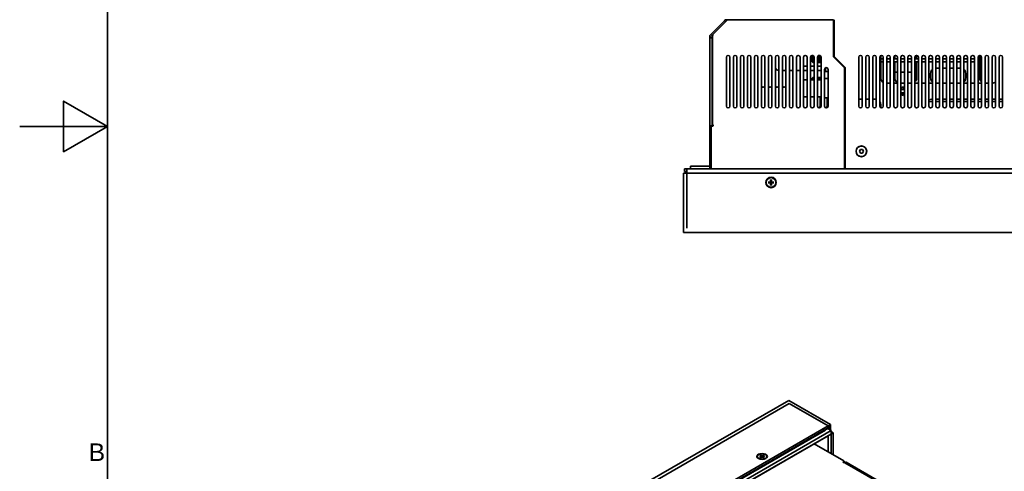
# Model space of a CAD drawing. Header units: millimetres. Extents: x 0 to 2100, y 0 to 1485.
# Tile 5 of 32: x 0 to 561, y 546 to 803. Entities that reach past the tile are written whole.
import ezdxf

# ---------------------------------------------------------------- set-up
doc = ezdxf.new("R2010")
doc.units = ezdxf.units.MM
doc.header["$LTSCALE"] = 5
for name, color, linetype, lineweight in [('Sichtbare Kanten(ISO)', 7, 'Continuous', 35), ('Sichtbare tangentiale Kanten(ISO)', 7, 'Continuous', 35), ('Skizziergeometrie(ISO)', 7, 'Continuous', 35), ('Symbole(ISO)', 7, 'Continuous', 18)]:
    doc.layers.add(name, color=color, linetype=linetype, lineweight=lineweight)
doc.styles.add('Aktuell-ISO', font='arial.ttf')

# ---------------------------------------------------------------- blocks, each defined once
blk = doc.blocks.new('Ränder Standardrahmen')
at = {"layer": 'Skizziergeometrie(ISO)', "flags": 128}
for points in [[(10, 10), (10, 287), (410, 287), (410, 10), (10, 10)], [(0, 148.5), (10, 148.5), (5, 151.39), (5, 145.61), (10, 148.5)]]:
    blk.add_lwpolyline(points, dxfattribs=at)
at = {"layer": 'Symbole(ISO)', "color": 7, "insert": (7.88, 110.37), "char_height": 2, "attachment_point": 7, "style": 'Aktuell-ISO'}
blk.add_mtext('B', dxfattribs=at)

msp = doc.modelspace()

# ---------------------------------------------------------------- linework, layer by layer
at = {"layer": 'Sichtbare Kanten(ISO)'}
for p, q in [((464.05, 803.3), (403.32, 803.3)), ((464.45, 803.3), (464.45, 802.69)), ((401.83, 802.69), (394.06, 794.92)), ((402.96, 802.69), (395.19, 794.92)), ((401.83, 802.69), (402.4, 802.12)), ((464.05, 801.8), (464.05, 802.69)), ((464.05, 802.69), (464.05, 794.92)), ((464.45, 801.8), (464.05, 801.8)), ((464.35, 801.7), (464.05, 801.7)), ((464.05, 800.2), (464.35, 800.2)), ((464.45, 794.92), (464.45, 802.69)), ((393.45, 793.03), (393.45, 793.43)), ((394.7, 793.43), (393.45, 793.43)), ((393.45, 793.03), (393.45, 743.3)), ((393.45, 793.03), (394.95, 793.03)), ((394.95, 794.03), (394.06, 794.92)), ((394.95, 793.43), (394.7, 793.43)), ((395.07, 793.91), (394.95, 794.03)), ((394.95, 793.43), (394.95, 793.03)), ((394.95, 743.3), (394.95, 793.03)), ((395.19, 794.92), (395.02, 793.43)), ((395.02, 743.84), (395.02, 793.43)), ((464.05, 793.68), (464.45, 793.68)), ((464.05, 793.43), (464.05, 782.14)), ((464.45, 794.92), (464.45, 793.43)), ((464.45, 782.3), (464.45, 793.43)), ((402.95, 782), (402.95, 754)), ((404.95, 754), (404.95, 782)), ((406.95, 782), (406.95, 754)), ((408.95, 754), (408.95, 782)), ((410.95, 782), (410.95, 754)), ((412.95, 754), (412.95, 782)), ((414.95, 782), (414.95, 754)), ((416.95, 754), (416.95, 782)), ((418.95, 782), (418.95, 754)), ((420.95, 754), (420.95, 782)), ((422.95, 782), (422.95, 754)), ((424.95, 754), (424.95, 782)), ((426.95, 782), (426.95, 754)), ((428.95, 754), (428.95, 782)), ((430.95, 782), (430.95, 754)), ((432.95, 754), (432.95, 782)), ((434.95, 782), (434.95, 754)), ((436.95, 754), (436.95, 782)), ((438.95, 782), (438.95, 754)), ((440.95, 754), (440.95, 782)), ((442.95, 782), (442.95, 754)), ((444.95, 754), (444.95, 782)), ((446.95, 782), (446.95, 754)), ((448.95, 754), (448.95, 782)), ((450.95, 782), (450.95, 754)), ((451.85, 783), (451.85, 779.38)), ((452.72, 782.64), (452.03, 782.64)), ((452.94, 782.15), (452.03, 782.15)), ((452.95, 781.69), (452.03, 781.69)), ((452.95, 781.25), (452.03, 781.25)), ((452.95, 780.85), (452.03, 780.85)), ((452.52, 782.82), (452.3, 782.82)), ((452.9, 782.3), (452.3, 782.3)), ((452.95, 781.8), (452.3, 781.8)), ((452.95, 781.32), (452.3, 781.32)), ((452.95, 780.87), (452.3, 780.87)), ((452.95, 780.47), (452.3, 780.47)), ((452.95, 754), (452.95, 782)), ((454.95, 782), (454.95, 754)), ((456.95, 781.8), (454.95, 781.8)), ((456.95, 781.69), (454.95, 781.69)), ((456.95, 781.32), (454.95, 781.32)), ((456.95, 781.25), (454.95, 781.25)), ((456.95, 780.87), (454.95, 780.87)), ((456.95, 780.85), (454.95, 780.85)), ((456.95, 780.47), (454.95, 780.47)), ((456.94, 782.15), (454.96, 782.15)), ((456.9, 782.3), (454.99, 782.3)), ((456.72, 782.64), (455.18, 782.64)), ((456.52, 782.82), (455.37, 782.82)), ((456.95, 754), (456.95, 782)), ((464.05, 782.14), (470.25, 775.94)), ((470.65, 776.1), (464.45, 782.3)), ((464.95, 781.8), (464.95, 781.24)), ((478.45, 782), (478.45, 754)), ((480.45, 754), (480.45, 782)), ((482.45, 782), (482.45, 754)), ((484.45, 754), (484.45, 782)), ((486.45, 782), (486.45, 754)), ((488.45, 754), (488.45, 782)), ((490.45, 782), (490.45, 754)), ((490.95, 770.1), (490.95, 782.87)), ((492.45, 781.01), (490.95, 781.01)), ((492.45, 754), (492.45, 782)), ((494.45, 782), (494.45, 754)), ((496.45, 781.01), (494.45, 781.01)), ((496.45, 754), (496.45, 782)), ((498.45, 782), (498.45, 754)), ((500.45, 781.01), (498.45, 781.01)), ((498.95, 782.87), (498.95, 781.01)), ((500.45, 754), (500.45, 782)), ((502.45, 782), (502.45, 754)), ((504.45, 781.01), (502.45, 781.01)), ((504.45, 754), (504.45, 782)), ((506.45, 782), (506.45, 754)), ((508.45, 781.01), (506.45, 781.01)), ((508.45, 754), (508.45, 782)), ((510.45, 782), (510.45, 754)), ((512.45, 781.01), (510.45, 781.01)), ((511.45, 781.01), (511.45, 783)), ((512.45, 754), (512.45, 782)), ((514.45, 782), (514.45, 754)), ((516.45, 781.01), (514.45, 781.01)), ((516.45, 754), (516.45, 782)), ((518.45, 782), (518.45, 754)), ((520.45, 781.01), (518.45, 781.01)), ((520.45, 754), (520.45, 782)), ((522.45, 782), (522.45, 754)), ((524.45, 781.01), (522.45, 781.01)), ((524.45, 754), (524.45, 782)), ((526.45, 782), (526.45, 754)), ((528.45, 781.01), (526.45, 781.01)), ((528.45, 754), (528.45, 782)), ((530.45, 782), (530.45, 754)), ((532.45, 781.01), (530.45, 781.01)), ((532.45, 754), (532.45, 782)), ((534.45, 782), (534.45, 754)), ((536.45, 781.01), (534.45, 781.01)), ((536.45, 754), (536.45, 782)), ((538.45, 782), (538.45, 754)), ((540.45, 781.01), (538.45, 781.01)), ((540.45, 754), (540.45, 782)), ((542.45, 782), (542.45, 754)), ((544.45, 781.01), (542.45, 781.01)), ((544.45, 754), (544.45, 782)), ((546.45, 782), (546.45, 754)), ((547.45, 770.1), (547.45, 783)), ((548.45, 754), (548.45, 782)), ((550.45, 782), (550.45, 754)), ((552.45, 754), (552.45, 782)), ((554.45, 782), (554.45, 754)), ((556.45, 754), (556.45, 782)), ((558.45, 782), (558.45, 754)), ((560.45, 754), (560.45, 782)), ((448.95, 776.76), (446.95, 776.76)), ((448.95, 776.76), (446.95, 776.76)), ((452.95, 776.76), (450.95, 776.76)), ((452.95, 776.76), (450.95, 776.76)), ((451.85, 779.38), (452.03, 779.2)), ((452.95, 780.1), (452.3, 780.1)), ((452.95, 779.78), (452.3, 779.78)), ((452.95, 779.5), (452.3, 779.5)), ((452.95, 779.28), (452.3, 779.28)), ((452.95, 779.11), (452.3, 779.11)), ((452.95, 778.99), (452.3, 778.99)), ((452.95, 778.94), (452.3, 778.94)), ((456.95, 780.1), (454.95, 780.1)), ((456.95, 779.78), (454.95, 779.78)), ((456.95, 779.5), (454.95, 779.5)), ((456.95, 779.28), (454.95, 779.28)), ((456.95, 779.11), (454.95, 779.11)), ((456.95, 778.99), (454.95, 778.99)), ((456.95, 778.94), (454.95, 778.94)), ((456.95, 776.76), (454.95, 776.76)), ((456.95, 776.76), (454.95, 776.76)), ((458.95, 775), (458.95, 754)), ((459.45, 773.79), (459.45, 775.87)), ((460.95, 754), (460.95, 775)), ((470.25, 775.94), (470.25, 718.3)), ((470.65, 718.3), (470.65, 776.1)), ((490.95, 779.21), (492.45, 779.21)), ((494.45, 779.21), (496.45, 779.21)), ((498.45, 779.21), (500.45, 779.21)), ((498.95, 779.21), (498.95, 770.1)), ((502.45, 779.21), (504.45, 779.21)), ((506.45, 779.21), (508.45, 779.21)), ((510.45, 779.21), (512.45, 779.21)), ((511.45, 770.1), (511.45, 779.21)), ((514.45, 779.21), (516.45, 779.21)), ((518.45, 779.21), (520.45, 779.21)), ((522.45, 779.21), (524.45, 779.21)), ((522.45, 775.7), (524.45, 775.7)), ((526.45, 779.21), (528.45, 779.21)), ((526.45, 775.7), (528.45, 775.7)), ((530.45, 779.21), (532.45, 779.21)), ((530.45, 775.7), (532.45, 775.7)), ((534.45, 779.21), (536.45, 779.21)), ((534.45, 775.7), (536.45, 775.7)), ((538.45, 779.21), (540.45, 779.21)), ((542.45, 779.21), (544.45, 779.21)), ((434.95, 774.3), (436.95, 774.3)), ((438.95, 774.3), (440.95, 774.3)), ((442.95, 774.3), (444.95, 774.3)), ((446.95, 774.3), (448.95, 774.3)), ((450.95, 774.3), (452.95, 774.3)), ((451.85, 769.98), (452.03, 770.16)), ((451.85, 769.98), (452.03, 770.16)), ((451.85, 769.98), (451.85, 769.06)), ((451.85, 769.98), (451.85, 769.06)), ((452.95, 770.42), (452.3, 770.42)), ((452.95, 770.42), (452.3, 770.42)), ((452.95, 770.36), (452.3, 770.36)), ((452.95, 770.36), (452.3, 770.36)), ((452.95, 770.25), (452.3, 770.25)), ((452.95, 770.25), (452.3, 770.25)), ((452.95, 770.08), (452.3, 770.08)), ((452.95, 770.08), (452.3, 770.08)), ((452.95, 769.86), (452.3, 769.86)), ((452.95, 769.86), (452.3, 769.86)), ((452.95, 769.58), (452.3, 769.58)), ((452.95, 769.58), (452.3, 769.58)), ((452.95, 769.26), (452.3, 769.26)), ((452.95, 769.26), (452.3, 769.26)), ((454.95, 774.3), (456.95, 774.3)), ((456.95, 770.42), (454.95, 770.42)), ((456.95, 770.42), (454.95, 770.42)), ((456.95, 770.36), (454.95, 770.36)), ((456.95, 770.36), (454.95, 770.36)), ((456.95, 770.25), (454.95, 770.25)), ((456.95, 770.25), (454.95, 770.25)), ((456.95, 770.08), (454.95, 770.08)), ((456.95, 770.08), (454.95, 770.08)), ((456.95, 769.86), (454.95, 769.86)), ((456.95, 769.86), (454.95, 769.86)), ((456.95, 769.58), (454.95, 769.58)), ((456.95, 769.58), (454.95, 769.58)), ((456.95, 769.26), (454.95, 769.26)), ((456.95, 769.26), (454.95, 769.26)), ((458.95, 769.71), (460.95, 769.71)), ((458.95, 769.71), (460.95, 769.71)), ((460.95, 773.79), (459.45, 773.79)), ((498.95, 773.41), (500.45, 773.41)), ((502.45, 773.41), (504.45, 773.41)), ((506.45, 773.41), (508.45, 773.41)), ((510.45, 773.41), (511.15, 773.41)), ((511.15, 768.8), (511.15, 773.41)), ((519.45, 770.1), (519.45, 772.7)), ((539.45, 772.7), (539.45, 770.1)), ((448.95, 769.06), (446.95, 769.06)), ((448.95, 769.06), (446.95, 769.06)), ((452.95, 769.06), (450.95, 769.06)), ((452.95, 769.06), (450.95, 769.06)), ((456.95, 769.06), (454.95, 769.06)), ((456.95, 769.06), (454.95, 769.06)), ((496.45, 767.1), (494.45, 767.1)), ((500.45, 767.1), (498.45, 767.1)), ((504.45, 767.1), (502.45, 767.1)), ((508.45, 767.1), (506.45, 767.1)), ((512.45, 767.1), (510.45, 767.1)), ((516.45, 767.1), (514.45, 767.1)), ((520.45, 767.1), (518.45, 767.1)), ((524.45, 767.1), (522.45, 767.1)), ((528.45, 767.1), (526.45, 767.1)), ((532.45, 767.1), (530.45, 767.1)), ((536.45, 767.1), (534.45, 767.1)), ((540.45, 767.1), (538.45, 767.1)), ((544.45, 767.1), (542.45, 767.1)), ((548.45, 767.1), (546.45, 767.1)), ((552.45, 767.1), (550.45, 767.1)), ((448.95, 759.36), (446.95, 759.36)), ((448.95, 759.36), (446.95, 759.36)), ((452.95, 759.36), (450.95, 759.36)), ((452.95, 759.36), (450.95, 759.36)), ((456.95, 759.36), (454.95, 759.36)), ((456.95, 759.36), (454.95, 759.36)), ((456.45, 754), (456.45, 759.36)), ((460.95, 758.71), (458.95, 758.71)), ((460.95, 758.71), (458.95, 758.71)), ((460.45, 754), (460.45, 758.71)), ((480.45, 758), (478.45, 758)), ((484.45, 758), (482.45, 758)), ((487.95, 758), (486.45, 758)), ((504.45, 763.45), (503.08, 763.45)), ((504.45, 763.45), (503.08, 763.45)), ((503.08, 761.65), (504.45, 761.65)), ((503.08, 761.65), (504.45, 761.65)), ((520.45, 758), (519.95, 758)), ((524.45, 758), (522.45, 758)), ((528.45, 758), (526.45, 758)), ((532.45, 758), (530.45, 758)), ((536.45, 758), (534.45, 758)), ((540.45, 758), (538.45, 758)), ((544.45, 758), (542.45, 758)), ((548.45, 758), (546.45, 758)), ((552.45, 758), (550.45, 758)), ((556.45, 758), (554.45, 758)), ((560.45, 758), (558.45, 758)), ((490.95, 753.14), (490.95, 755)), ((518.45, 756.7), (520.45, 756.7)), ((522.45, 756.7), (524.45, 756.7)), ((526.45, 756.7), (528.45, 756.7)), ((530.45, 756.7), (532.45, 756.7)), ((534.45, 756.7), (536.45, 756.7)), ((538.45, 756.7), (540.45, 756.7)), ((542.45, 756.7), (544.45, 756.7)), ((546.45, 756.7), (548.45, 756.7)), ((550.45, 756.7), (552.45, 756.7)), ((554.45, 756.7), (556.45, 756.7)), ((558.45, 756.7), (560.45, 756.7)), ((393.45, 742.9), (393.45, 743.3)), ((393.45, 742.9), (393.45, 742.13)), ((394.95, 742.9), (393.45, 742.9)), ((393.45, 742.13), (393.45, 741.76)), ((393.45, 741.76), (393.45, 718.3)), ((394.2, 742.3), (394.2, 718.3)), ((395.1, 742.7), (394.6, 742.7)), ((394.95, 743.3), (394.95, 742.9)), ((394.95, 742.7), (394.95, 742.9)), ((479.37, 729.3), (478.79, 728.3)), ((478.79, 728.3), (479.37, 727.3)), ((480.53, 729.3), (479.37, 729.3)), ((479.37, 727.3), (480.53, 727.3)), ((481.1, 728.3), (480.53, 729.3)), ((480.53, 727.3), (481.1, 728.3)), ((393.45, 719.9), (382.45, 719.9)), ((382.45, 719.9), (382.45, 718.4)), ((470.65, 720.7), (470.25, 720.7)), ((470.65, 719.8), (470.25, 719.8)), ((786.45, 715.8), (378.45, 715.8)), ((378.45, 682), (378.45, 715.8)), ((379, 718.3), (379, 716.8)), ((379, 718.3), (380.45, 718.3)), ((379, 716.8), (380.45, 716.8)), ((380.45, 718.3), (784.45, 718.3)), ((380.45, 715.8), (380.45, 718.3)), ((380.45, 684.5), (380.45, 715.8)), ((784.45, 715.8), (380.45, 715.8)), ((382.45, 718.3), (382.45, 718.4)), ((382.45, 718.4), (393.45, 718.4)), ((470.25, 718.3), (394.2, 718.3)), ((426.8, 710.81), (427.96, 710.83)), ((426.8, 710.3), (427.96, 710.28)), ((427.71, 710.68), (426.9, 710.8)), ((426.9, 710.3), (427.71, 710.43)), ((428.19, 712.2), (428.17, 711.04)), ((428.19, 708.91), (428.17, 710.07)), ((428.2, 712.11), (428.32, 711.3)), ((428.32, 709.81), (428.2, 709)), ((428.57, 711.3), (428.7, 712.11)), ((428.7, 709), (428.57, 709.81)), ((428.7, 712.2), (428.72, 711.04)), ((428.7, 708.91), (428.72, 710.07)), ((430.09, 710.81), (428.93, 710.83)), ((430.09, 710.3), (428.93, 710.28)), ((430, 710.8), (429.19, 710.68)), ((429.19, 710.43), (430, 710.3)), ((786.45, 682), (378.45, 682)), ((150, 420.26), (438.49, 586.4)), ((438.49, 586.4), (462.4, 572.64)), ((438.85, 584.57), (460.98, 571.82)), ((173.9, 406.5), (462.4, 572.64)), ((173.9, 405.28), (462.4, 571.41)), ((175.31, 407.32), (460.98, 571.82)), ((175.31, 406.09), (460.98, 570.6)), ((462.75, 569.25), (177.08, 404.74)), ((463.77, 567.96), (180.29, 404.72)), ((459.28, 569.62), (459.57, 569.46)), ((460.7, 570.43), (462.75, 569.25)), ((460.98, 571.82), (460.98, 570.6)), ((462.4, 572.02), (461.33, 571.41)), ((461.33, 570.07), (461.33, 571.41)), ((462.4, 572.64), (462.4, 571.41)), ((462.4, 572.02), (462.4, 569.46)), ((462.75, 569.25), (462.75, 556.01)), ((463.77, 567.96), (462.75, 568.55)), ((463.77, 567.96), (463.77, 555.42)), ((399.25, 530.64), (453.03, 561.61)), ((470, 551.84), (453.03, 561.61)), ((420.58, 554.41), (420.58, 554.21)), ((421.99, 554.98), (422.79, 554.5)), ((421.99, 553.85), (422.79, 554.33)), ((422.34, 555.19), (423.18, 554.72)), ((422.34, 553.64), (423.18, 554.1)), ((422.53, 554.65), (422.41, 555.1)), ((422.85, 554.42), (422.9, 553.95)), ((424.31, 555.19), (423.48, 554.72)), ((424.31, 553.64), (423.48, 554.1)), ((423.81, 554.42), (423.76, 553.95)), ((424.67, 554.98), (423.87, 554.5)), ((424.67, 553.85), (423.87, 554.33)), ((424.25, 555.1), (424.12, 554.65)), ((426.08, 554.41), (426.08, 554.21)), ((469.64, 551.31), (470, 551.51)), ((470.11, 551.67), (470.11, 550.94)), ((470.14, 551.08), (470.11, 551.1)), ((470.5, 550.88), (505.57, 530.68)), ((470.54, 550.86), (471.03, 551.14)), ((506.4, 530.87), (471.23, 551.12))]:
    msp.add_line(p, q, dxfattribs=at)
for centre, radius in [((479.95, 728.3), 3.05), ((479.95, 728.3), 3), ((428.45, 710.55), 3), ((428.45, 710.55), 3), ((428.45, 710.55), 2.75)]:
    msp.add_circle(centre, radius, dxfattribs=at)
for centre, radius, start, end in [((464.35, 799.6), 2.1, 87.2698, 90), ((464.35, 799.6), 0.6, 80.4031, 90), ((403.95, 782), 1, 0, 180), ((407.95, 782), 1, 0, 180), ((411.95, 782), 1, 0, 180), ((415.95, 782), 1, 0, 180), ((419.95, 782), 1, 0, 180), ((423.95, 782), 1, 0, 180), ((427.95, 782), 1, 0, 180), ((431.95, 782), 1, 0, 180), ((435.95, 782), 1, 0, 180), ((439.95, 782), 1, 0, 180), ((443.95, 782), 1, 0, 180), ((447.95, 782), 1, 0, 180), ((451.95, 782), 1, 0, 180), ((455.95, 782), 1, 0, 180), ((479.45, 782), 1, 0, 180), ((483.45, 782), 1, 0, 180), ((487.45, 782), 1, 0, 180), ((491.45, 782), 1, 0, 180), ((495.45, 782), 1, 0, 180), ((499.45, 782), 1, 0, 180), ((503.45, 782), 1, 0, 180), ((507.45, 782), 1, 0, 180), ((511.45, 782), 1, 0, 180), ((515.45, 782), 1, 0, 180), ((519.45, 782), 1, 0, 180), ((523.45, 782), 1, 0, 180), ((527.45, 782), 1, 0, 180), ((531.45, 782), 1, 0, 180), ((535.45, 782), 1, 0, 180), ((539.45, 782), 1, 0, 180), ((543.45, 782), 1, 0, 180), ((547.45, 782), 1, 0, 180), ((551.45, 782), 1, 0, 180), ((555.45, 782), 1, 0, 180), ((559.45, 782), 1, 0, 180), ((433.45, 777.3), 3, 213.5576, 260.4061), ((459.95, 775), 1, 0, 180), ((457.45, 777.3), 3, 300.0008, 311.8111), ((522.45, 772.7), 3, 131.8103, 180), ((536.45, 772.7), 3, 0, 48.1897), ((493.95, 770.1), 3, 180, 240), ((501.95, 770.1), 3, 180, 240), ((508.45, 770.1), 3, 311.8103, 0), ((522.45, 770.1), 3, 180, 228.1897), ((536.45, 770.1), 3, 311.8103, 0), ((550.45, 770.1), 3, 180, 228.1897), ((423.95, 764), 1, 0, 180), ((427.95, 764), 1, 0, 180), ((431.95, 764), 1, 0, 180), ((435.95, 764), 1, 0, 180), ((503.95, 762.55), 2.35, 77.7155, 129.665), ((503.95, 762.55), 2.15, 76.5523, 134.2407), ((503.95, 762.55), 2.15, 76.5523, 134.2407), ((503.95, 762.55), 1.25, 66.4218, 133.9455), ((503.95, 762.55), 1.25, 66.4218, 133.9455), ((554.45, 770.1), 3, 270, 311.8103), ((487.95, 755), 3, 80.4059, 90), ((503.95, 762.55), 2.15, 225.7593, 283.4477), ((503.95, 762.55), 2.15, 225.7593, 283.4477), ((503.95, 762.55), 2.35, 230.335, 282.2845), ((503.95, 762.55), 1.25, 226.0545, 293.5782), ((503.95, 762.55), 1.25, 226.0545, 293.5782), ((519.95, 755), 3, 90, 120), ((403.95, 754), 1, 180, 0), ((407.95, 754), 1, 180, 0), ((411.95, 754), 1, 180, 0), ((415.95, 754), 1, 180, 0), ((419.95, 754), 1, 180, 0), ((423.95, 754), 1, 180, 0), ((427.95, 754), 1, 180, 0), ((431.95, 754), 1, 180, 0), ((435.95, 754), 1, 180, 0), ((439.95, 754), 1, 180, 0), ((443.95, 754), 1, 180, 0), ((447.95, 754), 1, 180, 0), ((451.95, 754), 1, 180, 0), ((455.95, 754), 1, 180, 0), ((455.45, 754), 1, 284.4766, 0), ((459.95, 754), 1, 180, 0), ((459.45, 754), 1, 284.4766, 0), ((479.45, 754), 1, 180, 0), ((483.45, 754), 1, 180, 0), ((487.45, 754), 1, 180, 0), ((487.95, 755), 3, 0, 33.5573), ((491.45, 754), 1, 180, 0), ((495.45, 754), 1, 180, 0), ((499.45, 754), 1, 180, 0), ((503.45, 754), 1, 180, 0), ((507.45, 754), 1, 180, 0), ((511.45, 754), 1, 180, 0), ((515.45, 754), 1, 180, 0), ((519.45, 754), 1, 180, 0), ((523.45, 754), 1, 180, 0), ((527.45, 754), 1, 180, 0), ((531.45, 754), 1, 180, 0), ((535.45, 754), 1, 180, 0), ((539.45, 754), 1, 180, 0), ((543.45, 754), 1, 180, 0), ((547.45, 754), 1, 180, 0), ((551.45, 754), 1, 180, 0), ((555.45, 754), 1, 180, 0), ((559.45, 754), 1, 180, 0), ((394.6, 742.3), 0.4, 90, 180), ((395.42, 743.84), 0.4, 179.9999, 246.3436), ((395.1, 743.1), 0.4, 270, 66.3437), ((428.45, 710.55), 0.752, 170.6078, 189.3922), ((427.96, 711.04), 0.215, 271.1322, 358.8678), ((427.96, 710.06), 0.215, 1.1322, 88.8678), ((428.45, 710.55), 0.752, 80.6078, 99.3922), ((428.45, 710.55), 0.752, 260.6078, 279.3922), ((428.94, 711.04), 0.215, 181.1322, 268.8678), ((428.94, 710.06), 0.215, 91.1322, 178.8678), ((428.45, 710.55), 0.752, 350.6078, 9.3922)]:
    msp.add_arc(centre, radius, start, end, dxfattribs=at)
for centre, major_axis, ratio, start_param, end_param in [((403.32, 801.2), (0, -2.1), 0.238082, 3.141592, 3.92693), ((464.05, 801.2), (0, 2.1), 0.00001, 5.214556, 5.854432), ((395.55, 793.43), (1.95, -0.78), 0.999948, 2.734888, 3.520247), ((395.55, 793.43), (0.555, -0.229), 0.999912, 2.912513, 3.533428), ((464.05, 793.43), (0, -2.1), 0.00001, 3.924787, 4.712389), ((423.33, 554.21), (-2.75, 0), 0.575862, 0, 0.736721), ((422.63, 554.41), (0.215, 0), 0.575862, 5.517549, 7.048822), ((423.33, 554.81), (0.215, 0), 0.575862, 3.946752, 5.478026), ((423.33, 554.01), (-0.215, 0), 0.575862, 3.946752, 5.478026), ((424.02, 554.41), (-0.215, 0), 0.575862, 5.517549, 7.048822), ((423.33, 554.21), (2.75, 0), 0.575862, 5.546464, 6.283185), ((469.93, 551.14), (-0.4, 0), 0.575862, 5.497787, 8.226499), ((469.71, 551.67), (0.4, 0), 0.575862, 5.497787, 7.068583), ((470.22, 550.71), (-0.4, 0), 0.575862, 3.92699, 5.084906), ((470.14, 550.75), (0.2, -0.347), 0.578093, 1.795856, 2.358128), ((471.23, 550.79), (-0.2, 0.347), 0.578093, 5.499721, 6.283185)]:
    msp.add_ellipse(centre, major_axis=major_axis, ratio=ratio, start_param=start_param, end_param=end_param, dxfattribs=at)
for centre, major_axis in [((423.33, 554.42), (3, 0)), ((423.33, 554.42), (3, 0)), ((423.33, 554.41), (-2.75, 0))]:
    msp.add_ellipse(centre, major_axis=major_axis, ratio=0.575862, dxfattribs=at)
for points, knots in [([(403.32, 803.3), (403.18, 803.3), (403.04, 803.29), (402.77, 803.24), (402.64, 803.2), (402.26, 803.04), (402.03, 802.88), (401.83, 802.69)], [0, 0, 0, 0, 0.0423987, 0.0423987, 0.0847156, 0.0847156, 0.1690431, 0.1690431, 0.1690431, 0.1690431]), ([(452.3, 782.3), (452.27, 782.34), (452.23, 782.38), (452.2, 782.41), (452.14, 782.49), (452.08, 782.57), (452.03, 782.64)], [0.28393818, 0.28393818, 0.28393818, 0.28393818, 0.28901429, 0.28901429, 0.28901429, 0.299306, 0.299306, 0.299306, 0.299306]), ([(452.3, 781.8), (452.27, 781.84), (452.23, 781.88), (452.2, 781.92), (452.14, 782), (452.08, 782.08), (452.03, 782.15)], [0.28393818, 0.28393818, 0.28393818, 0.28393818, 0.28901429, 0.28901429, 0.28901429, 0.299306, 0.299306, 0.299306, 0.299306]), ([(452.3, 781.32), (452.27, 781.36), (452.23, 781.4), (452.2, 781.44), (452.14, 781.53), (452.08, 781.61), (452.03, 781.69)], [0.28393818, 0.28393818, 0.28393818, 0.28393818, 0.28901429, 0.28901429, 0.28901429, 0.299306, 0.299306, 0.299306, 0.299306]), ([(452.3, 780.87), (452.27, 780.92), (452.23, 780.96), (452.2, 781), (452.14, 781.09), (452.08, 781.17), (452.03, 781.25)], [0.28393818, 0.28393818, 0.28393818, 0.28393818, 0.28901429, 0.28901429, 0.28901429, 0.299306, 0.299306, 0.299306, 0.299306]), ([(452.3, 780.47), (452.27, 780.51), (452.23, 780.55), (452.2, 780.6), (452.14, 780.68), (452.08, 780.77), (452.03, 780.85)], [0.28393818, 0.28393818, 0.28393818, 0.28393818, 0.28901429, 0.28901429, 0.28901429, 0.299306, 0.299306, 0.299306, 0.299306]), ([(452.3, 780.1), (452.27, 780.14), (452.23, 780.18), (452.2, 780.23), (452.14, 780.31), (452.08, 780.4), (452.03, 780.48)], [0.28393818, 0.28393818, 0.28393818, 0.28393818, 0.28901429, 0.28901429, 0.28901429, 0.299306, 0.299306, 0.299306, 0.299306]), ([(452.3, 782.82), (452.27, 782.86), (452.23, 782.89), (452.2, 782.93), (452.19, 782.95), (452.18, 782.96), (452.16, 782.98)], [0.283938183, 0.283938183, 0.283938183, 0.283938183, 0.289014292, 0.289014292, 0.289014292, 0.291369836, 0.291369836, 0.291369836, 0.291369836]), ([(452.3, 779.78), (452.27, 779.82), (452.23, 779.86), (452.2, 779.9), (452.14, 779.99), (452.08, 780.07), (452.03, 780.15)], [0.28393818, 0.28393818, 0.28393818, 0.28393818, 0.28901429, 0.28901429, 0.28901429, 0.299306, 0.299306, 0.299306, 0.299306]), ([(452.3, 779.5), (452.27, 779.54), (452.23, 779.58), (452.2, 779.62), (452.14, 779.71), (452.08, 779.79), (452.03, 779.87)], [0.28393818, 0.28393818, 0.28393818, 0.28393818, 0.28901429, 0.28901429, 0.28901429, 0.299306, 0.299306, 0.299306, 0.299306]), ([(452.3, 779.28), (452.27, 779.32), (452.23, 779.36), (452.2, 779.4), (452.14, 779.48), (452.08, 779.55), (452.03, 779.63)], [0.28393818, 0.28393818, 0.28393818, 0.28393818, 0.28901429, 0.28901429, 0.28901429, 0.299306, 0.299306, 0.299306, 0.299306]), ([(452.3, 779.11), (452.27, 779.15), (452.23, 779.18), (452.2, 779.22), (452.14, 779.3), (452.08, 779.37), (452.03, 779.44)], [0.28393818, 0.28393818, 0.28393818, 0.28393818, 0.28901429, 0.28901429, 0.28901429, 0.299306, 0.299306, 0.299306, 0.299306]), ([(452.3, 778.99), (452.27, 779.03), (452.23, 779.06), (452.2, 779.1), (452.14, 779.17), (452.08, 779.24), (452.03, 779.31)], [0.28393818, 0.28393818, 0.28393818, 0.28393818, 0.28901429, 0.28901429, 0.28901429, 0.299306, 0.299306, 0.299306, 0.299306]), ([(452.3, 778.94), (452.27, 778.97), (452.23, 779), (452.2, 779.03), (452.14, 779.1), (452.08, 779.16), (452.03, 779.23)], [0.28393818, 0.28393818, 0.28393818, 0.28393818, 0.28901429, 0.28901429, 0.28901429, 0.299306, 0.299306, 0.299306, 0.299306]), ([(452.3, 770.42), (452.27, 770.39), (452.23, 770.36), (452.2, 770.33), (452.14, 770.27), (452.08, 770.21), (452.03, 770.16)], [0.28393818, 0.28393818, 0.28393818, 0.28393818, 0.28901429, 0.28901429, 0.28901429, 0.299306, 0.299306, 0.299306, 0.299306]), ([(452.3, 770.42), (452.27, 770.39), (452.23, 770.36), (452.2, 770.33), (452.14, 770.27), (452.08, 770.21), (452.03, 770.16)], [0.28393818, 0.28393818, 0.28393818, 0.28393818, 0.28901429, 0.28901429, 0.28901429, 0.299306, 0.299306, 0.299306, 0.299306]), ([(452.3, 770.36), (452.27, 770.34), (452.23, 770.31), (452.2, 770.28), (452.14, 770.23), (452.08, 770.18), (452.03, 770.13)], [0.28393818, 0.28393818, 0.28393818, 0.28393818, 0.28901429, 0.28901429, 0.28901429, 0.299306, 0.299306, 0.299306, 0.299306]), ([(452.3, 770.36), (452.27, 770.34), (452.23, 770.31), (452.2, 770.28), (452.14, 770.23), (452.08, 770.18), (452.03, 770.13)], [0.28393818, 0.28393818, 0.28393818, 0.28393818, 0.28901429, 0.28901429, 0.28901429, 0.299306, 0.299306, 0.299306, 0.299306]), ([(452.3, 770.25), (452.27, 770.23), (452.23, 770.2), (452.2, 770.18), (452.14, 770.14), (452.08, 770.09), (452.03, 770.05)], [0.28393818, 0.28393818, 0.28393818, 0.28393818, 0.28901429, 0.28901429, 0.28901429, 0.299306, 0.299306, 0.299306, 0.299306]), ([(452.3, 770.25), (452.27, 770.23), (452.23, 770.2), (452.2, 770.18), (452.14, 770.14), (452.08, 770.09), (452.03, 770.05)], [0.28393818, 0.28393818, 0.28393818, 0.28393818, 0.28901429, 0.28901429, 0.28901429, 0.299306, 0.299306, 0.299306, 0.299306]), ([(452.3, 770.08), (452.27, 770.06), (452.23, 770.04), (452.2, 770.02), (452.14, 769.99), (452.08, 769.95), (452.03, 769.91)], [0.28393818, 0.28393818, 0.28393818, 0.28393818, 0.28901429, 0.28901429, 0.28901429, 0.299306, 0.299306, 0.299306, 0.299306]), ([(452.3, 770.08), (452.27, 770.06), (452.23, 770.04), (452.2, 770.02), (452.14, 769.99), (452.08, 769.95), (452.03, 769.91)], [0.28393818, 0.28393818, 0.28393818, 0.28393818, 0.28901429, 0.28901429, 0.28901429, 0.299306, 0.299306, 0.299306, 0.299306]), ([(452.3, 769.86), (452.27, 769.84), (452.23, 769.83), (452.2, 769.81), (452.14, 769.78), (452.08, 769.76), (452.03, 769.73)], [0.28393818, 0.28393818, 0.28393818, 0.28393818, 0.28901429, 0.28901429, 0.28901429, 0.299306, 0.299306, 0.299306, 0.299306]), ([(452.3, 769.86), (452.27, 769.84), (452.23, 769.83), (452.2, 769.81), (452.14, 769.78), (452.08, 769.76), (452.03, 769.73)], [0.28393818, 0.28393818, 0.28393818, 0.28393818, 0.28901429, 0.28901429, 0.28901429, 0.299306, 0.299306, 0.299306, 0.299306]), ([(452.3, 769.58), (452.27, 769.57), (452.23, 769.56), (452.2, 769.55), (452.14, 769.53), (452.08, 769.51), (452.03, 769.49)], [0.28393818, 0.28393818, 0.28393818, 0.28393818, 0.28901429, 0.28901429, 0.28901429, 0.299306, 0.299306, 0.299306, 0.299306]), ([(452.3, 769.58), (452.27, 769.57), (452.23, 769.56), (452.2, 769.55), (452.14, 769.53), (452.08, 769.51), (452.03, 769.49)], [0.28393818, 0.28393818, 0.28393818, 0.28393818, 0.28901429, 0.28901429, 0.28901429, 0.299306, 0.299306, 0.299306, 0.299306]), ([(452.3, 769.26), (452.27, 769.25), (452.23, 769.25), (452.2, 769.24), (452.14, 769.23), (452.08, 769.22), (452.03, 769.21)], [0.28393818, 0.28393818, 0.28393818, 0.28393818, 0.28901429, 0.28901429, 0.28901429, 0.299306, 0.299306, 0.299306, 0.299306]), ([(452.3, 769.26), (452.27, 769.25), (452.23, 769.25), (452.2, 769.24), (452.14, 769.23), (452.08, 769.22), (452.03, 769.21)], [0.28393818, 0.28393818, 0.28393818, 0.28393818, 0.28901429, 0.28901429, 0.28901429, 0.299306, 0.299306, 0.299306, 0.299306]), ([(502.45, 763.45), (502.63, 763.45), (502.77, 763.45), (502.89, 763.45), (502.96, 763.45), (503.02, 763.45), (503.08, 763.45)], [0.21686802, 0.21686802, 0.21686802, 0.21686802, 0.26884438, 0.26884438, 0.26884438, 0.29823713, 0.29823713, 0.29823713, 0.29823713]), ([(502.45, 763.45), (502.63, 763.45), (502.77, 763.45), (502.89, 763.45), (502.96, 763.45), (503.02, 763.45), (503.08, 763.45)], [0.21686802, 0.21686802, 0.21686802, 0.21686802, 0.26884438, 0.26884438, 0.26884438, 0.29823713, 0.29823713, 0.29823713, 0.29823713]), ([(503.08, 761.65), (502.99, 761.65), (502.88, 761.65), (502.75, 761.65), (502.66, 761.65), (502.56, 761.65), (502.45, 761.65)], [0.70176287, 0.70176287, 0.70176287, 0.70176287, 0.75012095, 0.75012095, 0.75012095, 0.78313198, 0.78313198, 0.78313198, 0.78313198]), ([(503.08, 761.65), (502.99, 761.65), (502.88, 761.65), (502.75, 761.65), (502.66, 761.65), (502.56, 761.65), (502.45, 761.65)], [0.70176287, 0.70176287, 0.70176287, 0.70176287, 0.75012095, 0.75012095, 0.75012095, 0.78313198, 0.78313198, 0.78313198, 0.78313198]), ([(426.8, 710.81), (426.82, 710.81), (426.83, 710.81), (426.86, 710.81), (426.87, 710.81), (426.88, 710.81), (426.89, 710.8), (426.9, 710.8)], [0.0153115, 0.0153115, 0.0153115, 0.0153115, 0.01915732, 0.01915732, 0.02295195, 0.02295195, 0.02601681, 0.02601681, 0.02601681, 0.02601681]), ([(426.9, 710.3), (426.89, 710.3), (426.88, 710.3), (426.87, 710.3), (426.86, 710.3), (426.83, 710.3), (426.82, 710.3), (426.8, 710.3)], [0.03495487, 0.03495487, 0.03495487, 0.03495487, 0.03801973, 0.03801973, 0.04181436, 0.04181436, 0.04566018, 0.04566018, 0.04566018, 0.04566018]), ([(428.33, 711.04), (428.33, 711), (428.33, 710.96), (428.31, 710.89), (428.3, 710.87), (428.27, 710.82), (428.25, 710.79), (428.21, 710.75), (428.18, 710.73), (428.13, 710.7), (428.11, 710.69), (428.05, 710.67), (428, 710.67), (427.96, 710.67)], [0.16722794, 0.16722794, 0.16722794, 0.16722794, 0.17980141, 0.17980141, 0.1882428, 0.1882428, 0.19668418, 0.19668418, 0.20512557, 0.20512557, 0.21356695, 0.21356695, 0.22614043, 0.22614043, 0.22614043, 0.22614043]), ([(427.96, 710.44), (428, 710.44), (428.05, 710.43), (428.11, 710.41), (428.13, 710.4), (428.18, 710.37), (428.21, 710.35), (428.25, 710.31), (428.27, 710.29), (428.3, 710.24), (428.31, 710.21), (428.33, 710.15), (428.33, 710.11), (428.33, 710.07)], [0.16722794, 0.16722794, 0.16722794, 0.16722794, 0.17980141, 0.17980141, 0.1882428, 0.1882428, 0.19668418, 0.19668418, 0.20512557, 0.20512557, 0.21356695, 0.21356695, 0.22614043, 0.22614043, 0.22614043, 0.22614043]), ([(428.2, 712.11), (428.2, 712.11), (428.2, 712.12), (428.19, 712.13), (428.19, 712.15), (428.19, 712.17), (428.19, 712.18), (428.19, 712.2)], [0.03495487, 0.03495487, 0.03495487, 0.03495487, 0.03801973, 0.03801973, 0.04181436, 0.04181436, 0.04566018, 0.04566018, 0.04566018, 0.04566018]), ([(428.19, 708.91), (428.19, 708.92), (428.19, 708.94), (428.19, 708.96), (428.19, 708.97), (428.2, 708.99), (428.2, 709), (428.2, 709)], [0.0153115, 0.0153115, 0.0153115, 0.0153115, 0.01915732, 0.01915732, 0.02295195, 0.02295195, 0.02601681, 0.02601681, 0.02601681, 0.02601681]), ([(428.93, 710.67), (428.89, 710.67), (428.85, 710.67), (428.79, 710.69), (428.76, 710.7), (428.71, 710.73), (428.69, 710.75), (428.65, 710.79), (428.63, 710.82), (428.6, 710.87), (428.59, 710.89), (428.57, 710.96), (428.56, 711), (428.56, 711.04)], [0.16722794, 0.16722794, 0.16722794, 0.16722794, 0.17980141, 0.17980141, 0.1882428, 0.1882428, 0.19668418, 0.19668418, 0.20512557, 0.20512557, 0.21356695, 0.21356695, 0.22614043, 0.22614043, 0.22614043, 0.22614043]), ([(428.56, 710.07), (428.56, 710.11), (428.57, 710.15), (428.59, 710.21), (428.6, 710.24), (428.63, 710.29), (428.65, 710.31), (428.69, 710.35), (428.71, 710.37), (428.76, 710.4), (428.79, 710.41), (428.85, 710.43), (428.89, 710.44), (428.93, 710.44)], [0.16722794, 0.16722794, 0.16722794, 0.16722794, 0.17980141, 0.17980141, 0.1882428, 0.1882428, 0.19668418, 0.19668418, 0.20512557, 0.20512557, 0.21356695, 0.21356695, 0.22614043, 0.22614043, 0.22614043, 0.22614043]), ([(428.7, 712.2), (428.7, 712.18), (428.7, 712.17), (428.7, 712.15), (428.7, 712.13), (428.7, 712.12), (428.7, 712.11), (428.7, 712.11)], [0.0153115, 0.0153115, 0.0153115, 0.0153115, 0.01915732, 0.01915732, 0.02295195, 0.02295195, 0.02601681, 0.02601681, 0.02601681, 0.02601681]), ([(428.7, 709), (428.7, 709), (428.7, 708.99), (428.7, 708.97), (428.7, 708.96), (428.7, 708.94), (428.7, 708.92), (428.7, 708.91)], [0.03495487, 0.03495487, 0.03495487, 0.03495487, 0.03801973, 0.03801973, 0.04181436, 0.04181436, 0.04566018, 0.04566018, 0.04566018, 0.04566018]), ([(430, 710.8), (430, 710.8), (430.01, 710.81), (430.03, 710.81), (430.04, 710.81), (430.06, 710.81), (430.08, 710.81), (430.09, 710.81)], [0.03495487, 0.03495487, 0.03495487, 0.03495487, 0.03801973, 0.03801973, 0.04181436, 0.04181436, 0.04566018, 0.04566018, 0.04566018, 0.04566018]), ([(430.09, 710.3), (430.08, 710.3), (430.06, 710.3), (430.04, 710.3), (430.03, 710.3), (430.01, 710.3), (430, 710.3), (430, 710.3)], [0.0153115, 0.0153115, 0.0153115, 0.0153115, 0.01915732, 0.01915732, 0.02295195, 0.02295195, 0.02601681, 0.02601681, 0.02601681, 0.02601681]), ([(421.99, 553.85), (421.99, 553.85), (422.01, 553.86), (422.02, 553.86), (422.03, 553.86), (422.04, 553.85), (422.04, 553.85), (422.04, 553.85)], [0.015311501, 0.015311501, 0.015311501, 0.015311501, 0.019157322, 0.019157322, 0.022951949, 0.022951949, 0.023834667, 0.023834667, 0.023834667, 0.023834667]), ([(422.37, 553.66), (422.35, 553.66), (422.33, 553.67), (422.29, 553.7), (422.26, 553.71), (422.21, 553.73), (422.19, 553.75), (422.15, 553.78), (422.12, 553.79), (422.08, 553.82), (422.06, 553.83), (422.04, 553.85)], [1.4267881, 1.4267881, 1.4267881, 1.4267881, 1.4754689, 1.4754689, 1.5392382, 1.5392382, 1.6030075, 1.6030075, 1.6667768, 1.6667768, 1.730546, 1.730546, 1.730546, 1.730546]), ([(422.34, 555.19), (422.35, 555.18), (422.36, 555.17), (422.38, 555.15), (422.39, 555.14), (422.4, 555.12), (422.4, 555.11), (422.41, 555.1)], [0.0153115, 0.0153115, 0.0153115, 0.0153115, 0.01915732, 0.01915732, 0.02295195, 0.02295195, 0.02601681, 0.02601681, 0.02601681, 0.02601681]), ([(424.25, 555.1), (424.25, 555.11), (424.25, 555.12), (424.27, 555.14), (424.27, 555.15), (424.29, 555.17), (424.3, 555.18), (424.31, 555.19)], [0.03495487, 0.03495487, 0.03495487, 0.03495487, 0.03801973, 0.03801973, 0.04181436, 0.04181436, 0.04566018, 0.04566018, 0.04566018, 0.04566018]), ([(424.61, 553.85), (424.59, 553.83), (424.57, 553.82), (424.53, 553.79), (424.51, 553.78), (424.46, 553.75), (424.44, 553.73), (424.39, 553.71), (424.37, 553.7), (424.32, 553.67), (424.3, 553.66), (424.28, 553.66)], [6.1234356, 6.1234356, 6.1234356, 6.1234356, 6.1872049, 6.1872049, 6.2509741, 6.2509741, 6.3147434, 6.3147434, 6.3785127, 6.3785127, 6.4271935, 6.4271935, 6.4271935, 6.4271935]), ([(424.61, 553.85), (424.61, 553.85), (424.62, 553.85), (424.62, 553.86), (424.63, 553.86), (424.65, 553.86), (424.66, 553.85), (424.67, 553.85)], [0.03713701, 0.03713701, 0.03713701, 0.03713701, 0.038019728, 0.038019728, 0.041814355, 0.041814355, 0.045660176, 0.045660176, 0.045660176, 0.045660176])]:
    msp.add_open_spline(points, degree=3, knots=knots, dxfattribs=at)
for points in [[(452.03, 782.64), (452.11, 782.7), (452.2, 782.76), (452.3, 782.82)], [(452.03, 782.15), (452.11, 782.2), (452.2, 782.25), (452.3, 782.3)], [(452.03, 781.69), (452.11, 781.72), (452.2, 781.76), (452.3, 781.8)], [(452.03, 781.25), (452.11, 781.27), (452.2, 781.3), (452.3, 781.32)], [(452.03, 780.85), (452.11, 780.86), (452.2, 780.86), (452.3, 780.87)], [(452.03, 780.48), (452.11, 780.47), (452.2, 780.47), (452.3, 780.47)], [(452.03, 780.15), (452.11, 780.13), (452.2, 780.12), (452.3, 780.1)], [(452.03, 779.87), (452.11, 779.84), (452.2, 779.81), (452.3, 779.78)], [(452.03, 779.63), (452.11, 779.59), (452.2, 779.55), (452.3, 779.5)], [(452.03, 779.44), (452.11, 779.39), (452.2, 779.34), (452.3, 779.28)], [(452.03, 779.31), (452.11, 779.24), (452.2, 779.18), (452.3, 779.11)], [(452.03, 779.23), (452.11, 779.15), (452.2, 779.08), (452.3, 778.99)], [(452.03, 779.2), (452.11, 779.12), (452.2, 779.03), (452.3, 778.94)], [(452.03, 770.13), (452.11, 770.22), (452.2, 770.32), (452.3, 770.42)], [(452.03, 770.13), (452.11, 770.22), (452.2, 770.32), (452.3, 770.42)], [(452.03, 770.05), (452.11, 770.15), (452.2, 770.25), (452.3, 770.36)], [(452.03, 770.05), (452.11, 770.15), (452.2, 770.25), (452.3, 770.36)], [(452.03, 769.91), (452.11, 770.02), (452.2, 770.13), (452.3, 770.25)], [(452.03, 769.91), (452.11, 770.02), (452.2, 770.13), (452.3, 770.25)], [(452.03, 769.73), (452.11, 769.84), (452.2, 769.96), (452.3, 770.08)], [(452.03, 769.73), (452.11, 769.84), (452.2, 769.96), (452.3, 770.08)], [(452.03, 769.49), (452.11, 769.61), (452.2, 769.73), (452.3, 769.86)], [(452.03, 769.49), (452.11, 769.61), (452.2, 769.73), (452.3, 769.86)], [(452.03, 769.21), (452.11, 769.32), (452.2, 769.45), (452.3, 769.58)], [(452.03, 769.21), (452.11, 769.32), (452.2, 769.45), (452.3, 769.58)], [(452.15, 769.06), (452.2, 769.12), (452.25, 769.19), (452.3, 769.26)], [(452.15, 769.06), (452.2, 769.12), (452.25, 769.19), (452.3, 769.26)]]:
    msp.add_open_spline(points, degree=3, dxfattribs=at)
for points, weights in [([(427.96, 710.67), (427.86, 710.67), (427.71, 710.68)], [1.42828100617, 1.22198309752, 1]), ([(427.71, 710.43), (427.86, 710.43), (427.96, 710.44)], [1, 1.22198309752, 1.42828100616]), ([(428.32, 711.3), (428.33, 711.14), (428.33, 711.04)], [1, 1.22198309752, 1.42828100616]), ([(428.33, 710.07), (428.33, 709.97), (428.32, 709.81)], [1.42828100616, 1.22198309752, 1]), ([(428.56, 711.04), (428.57, 711.14), (428.57, 711.3)], [1.42828100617, 1.22198309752, 1]), ([(428.57, 709.81), (428.57, 709.97), (428.56, 710.07)], [1, 1.22198309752, 1.42828100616]), ([(429.19, 710.68), (429.03, 710.67), (428.93, 710.67)], [1, 1.22198309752, 1.42828100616]), ([(428.93, 710.44), (429.03, 710.43), (429.19, 710.43)], [1.42828100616, 1.22198309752, 1])]:
    msp.add_rational_spline(points, weights, degree=2, dxfattribs=at)
at = {"layer": 'Sichtbare tangentiale Kanten(ISO)'}
for p, q in [((438.85, 584.57), (153.18, 420.06)), ((176.72, 406.58), (459.57, 569.46)), ((460.98, 566.19), (178.85, 403.72)), ((460.98, 566.19), (460.98, 557.03)), ((422.79, 554.33), (422.82, 553.9)), ((423.18, 554.72), (423.13, 554.08)), ((423.48, 554.72), (423.52, 554.08)), ((423.87, 554.33), (423.84, 553.9)), ((469.64, 551.31), (469.64, 550.98)), ((470, 551.51), (470, 550.92)), ((470.11, 551.06), (470.14, 551.08)), ((470.66, 550.79), (471.23, 551.12))]:
    msp.add_line(p, q, dxfattribs=at)
for centre, major_axis, start_param, end_param in [((423.33, 554.41), (-1.66, 0), 5.344624, 5.65095), ((423.33, 554.41), (1.66, 0), 3.773828, 4.080154), ((423.33, 554.37), (1.57, 0), 2.196075, 2.483664), ((423.33, 554.37), (1.57, 0), 0.657929, 0.945517), ((423.33, 554.41), (-1.66, 0), 3.773828, 4.080154), ((423.33, 554.41), (1.66, 0), 5.344624, 5.65095)]:
    msp.add_ellipse(centre, major_axis=major_axis, ratio=0.575862, start_param=start_param, end_param=end_param, dxfattribs=at)

# ---------------------------------------------------------------- block references
at = {"xscale": 5, "yscale": 5, "zscale": 5}
msp.add_blockref('Ränder Standardrahmen', (0, 0), dxfattribs=at)

doc.saveas('drawing.dxf')
